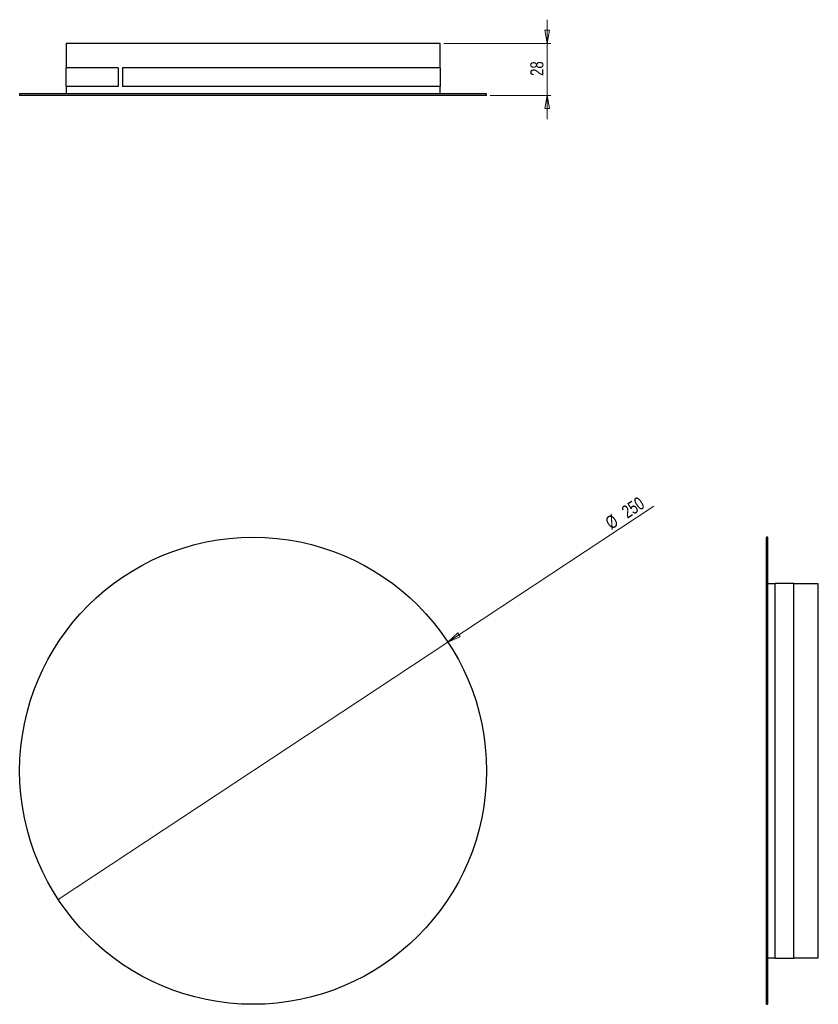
# Model space of a CAD drawing. Header units: millimetres. Extents: x 564 to 778, y 341 to 605.
import ezdxf

# ---------------------------------------------------------------- set-up
doc = ezdxf.new("R2010")
doc.units = ezdxf.units.MM
doc.styles.add('SLDTEXTSTYLE0', font='TXT', dxfattribs={"width": 0.75})
doc.dimstyles.new('SLDDIMSTYLE0', dxfattribs={"dimtxt": 3.5, "dimasz": 3.556, "dimexe": 0, "dimexo": 0.0625, "dimgap": 0.875, "dimtad": 1, "dimdec": 0, "dimlfac": 2, "dimrnd": 1e-09, "dimzin": 12, "dimdsep": 46, "dimtxsty": 'SLDTEXTSTYLE0', "dimblk1": 'NONE', "dimblk2": 'CLOSED', "dimsah": 1, "dimcen": 0, "dimadec": 0, "dimazin": 3, "dimtfac": 1, "dimtdec": 0, "dimtmove": 0, "dimatfit": 3, "dimldrblk": 'NONE', "dimfxl": 0, "dimfrac": 2, "dimtolj": 1, "dimtzin": 12, "dimarcsym": 0})
doc.dimstyles.new('SLDDIMSTYLE1', dxfattribs={"dimtxt": 3.5, "dimasz": 3.556, "dimexe": 0, "dimexo": 0.0625, "dimgap": 0.875, "dimtad": 1, "dimdec": 0, "dimlfac": 2, "dimrnd": 1e-09, "dimzin": 12, "dimdsep": 46, "dimtxsty": 'SLDTEXTSTYLE0', "dimblk1": 'CLOSED', "dimblk2": 'CLOSED', "dimsah": 1, "dimcen": 0.09, "dimadec": 0, "dimazin": 3, "dimtfac": 1, "dimtdec": 0, "dimtmove": 0, "dimatfit": 0, "dimldrblk": 'CLOSED', "dimfxl": 0, "dimfrac": 2, "dimtolj": 1, "dimtzin": 12, "dimarcsym": 0})

# ---------------------------------------------------------------- blocks, each defined once
blk = doc.blocks.new('_Closed')
at = {"color": 0, "linetype": 'ByBlock', "lineweight": -2}
for p, q in [((-1, 0.166667), (0, 0)), ((-1, 0.166667), (-1, -0.166667)), ((0, 0), (-1, -0.166667)), ((0, 0), (-1, 0))]:
    blk.add_line(p, q, dxfattribs=at)
blk = doc.blocks.new('_D')
at = {"color": 7, "linetype": 'Continuous', "lineweight": 0}
for q in [(734.06, 474.29), (574.6, 369.1)]:
    blk.add_line((678.94, 437.93), q, dxfattribs=at)
at = {"color": 7, "linetype": 'Continuous', "lineweight": 18, "xscale": 3.556, "yscale": 3.556, "rotation": 213.4132415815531}
blk.add_blockref('_Closed', (678.94, 437.93, 1.91), dxfattribs=at)
at = {"color": 7, "linetype": 'Continuous', "lineweight": 18, "char_height": 3.5, "attachment_point": 1, "rotation": 33.4132, "style": 'SLDTEXTSTYLE0'}
for s, insert in [('250', (725.07, 473.83)), ('%%c', (720.69, 470.87))]:
    blk.add_mtext(s, dxfattribs=dict(at, insert=insert))
blk = doc.blocks.new('_None')
blk = doc.blocks.new('_D_1')
at = {"color": 7, "linetype": 'Continuous', "lineweight": 0}
for p, q in [((705.51, 598.16), (705.51, 604.51)), ((677.82, 598.16), (706.51, 598.16)), ((705.51, 598.16), (705.51, 584.26)), ((690.27, 584.26), (706.51, 584.26)), ((705.51, 584.26), (705.51, 577.91))]:
    blk.add_line(p, q, dxfattribs=at)
at = {"color": 7, "linetype": 'Continuous', "lineweight": 18, "xscale": 3.556, "yscale": 3.556}
for p, rotation in [((705.51, 598.16, 1.04), 270.0000000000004), ((705.51, 584.26, 1.04), 90.0000000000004)]:
    blk.add_blockref('_Closed', p, dxfattribs=dict(at, rotation=rotation))
at = {"color": 7, "linetype": 'Continuous', "lineweight": 18, "insert": (701, 589.47), "char_height": 3.5, "attachment_point": 1, "rotation": 90, "style": 'SLDTEXTSTYLE0'}
blk.add_mtext('28', dxfattribs=at)

msp = doc.modelspace()

# ---------------------------------------------------------------- linework, layer by layer
at = {"color": 7, "linetype": 'Continuous', "lineweight": 25}
for p, q in [((576.72, 598.16), (576.72, 591.61)), ((676.82, 591.61), (676.82, 598.16)), ((576.62, 591.61), (576.62, 586.61)), ((590.61, 591.61), (576.62, 591.61)), ((590.61, 591.61), (590.61, 586.61)), ((590.68, 591.61), (590.61, 591.61)), ((591.84, 591.61), (591.84, 586.61)), ((676.93, 591.61), (591.84, 591.61)), ((676.93, 586.61), (676.93, 591.61)), ((590.61, 586.61), (576.62, 586.61)), ((576.72, 586.61), (576.72, 584.66)), ((590.61, 586.61), (590.68, 586.61)), ((676.93, 586.61), (591.84, 586.61)), ((676.82, 584.66), (676.82, 586.61)), ((564.27, 584.66), (564.27, 584.26)), ((676.27, 584.66), (564.27, 584.66)), ((676.27, 584.26), (564.27, 584.26)), ((689.27, 584.66), (676.27, 584.66)), ((689.27, 584.26), (676.27, 584.26)), ((689.27, 584.26), (689.27, 584.66)), ((764.61, 466.01), (764.21, 466.01)), ((764.21, 441.67), (764.21, 466.01)), ((764.61, 441.67), (764.61, 466.01)), ((766.56, 453.56), (764.61, 453.56)), ((771.56, 453.67), (766.56, 453.67)), ((766.56, 353.36), (766.56, 453.67)), ((771.56, 353.36), (771.56, 453.67)), ((778.11, 453.56), (771.56, 453.56)), ((764.21, 341.01), (764.21, 441.67)), ((764.61, 341.01), (764.61, 441.67)), ((764.61, 353.46), (766.56, 353.46)), ((766.56, 353.36), (771.56, 353.36)), ((771.56, 353.46), (778.11, 353.46)), ((764.21, 341.01), (764.61, 341.01))]:
    msp.add_line(p, q, dxfattribs=at)
msp.add_circle((626.77, 403.51), 62.5, dxfattribs=at)
for points in [[(676.82, 598.16), (676.78, 598.16), (676.69, 598.16), (675.94, 598.16), (674.75, 598.16), (673.09, 598.16), (670.99, 598.16), (668.46, 598.16), (665.53, 598.16), (662.22, 598.16), (658.58, 598.16), (654.63, 598.16), (650.41, 598.16), (645.96, 598.16), (641.33, 598.16), (636.55, 598.16), (631.69, 598.16), (626.77, 598.16), (621.86, 598.16), (616.99, 598.16), (612.22, 598.16), (607.59, 598.16), (603.14, 598.16), (598.92, 598.16), (594.97, 598.16), (591.33, 598.16), (588.02, 598.16), (585.09, 598.16), (582.56, 598.16), (580.46, 598.16), (578.8, 598.16), (577.61, 598.16), (576.86, 598.16), (576.77, 598.16), (576.72, 598.16)], [(778.11, 403.51), (778.11, 405.15), (778.11, 408.43), (778.11, 413.29), (778.11, 418.07), (778.11, 422.7), (778.11, 427.14), (778.11, 431.36), (778.11, 435.32), (778.11, 438.96), (778.11, 442.26), (778.11, 445.2), (778.11, 447.72), (778.11, 449.83), (778.11, 451.49), (778.11, 452.67), (778.11, 453.42), (778.11, 453.52), (778.11, 453.56)], [(778.11, 353.46), (778.11, 353.51), (778.11, 353.6), (778.11, 354.35), (778.11, 355.54), (778.11, 357.2), (778.11, 359.3), (778.11, 361.83), (778.11, 364.76), (778.11, 368.07), (778.11, 371.71), (778.11, 375.66), (778.11, 379.88), (778.11, 384.33), (778.11, 388.96), (778.11, 393.73), (778.11, 398.6), (778.11, 401.88), (778.11, 403.51)]]:
    msp.add_open_spline(points, degree=3, dxfattribs=at)

# ---------------------------------------------------------------- dimensions: what is measured, and where the dimension line sits
at = {"color": 7, "linetype": 'Continuous', "lineweight": 18}
dim = msp.add_linear_dim(base=(705.51, 584.26), p1=(676.82, 598.16), p2=(689.27, 584.26), angle=90, dimstyle='SLDDIMSTYLE1', dxfattribs=at)
dim.commit()
dim.dimension.update_dxf_attribs({"geometry": '_D_1', "text_midpoint": (705.51, 592.06), "dimtype": 160})
dim = msp.add_diameter_dim_2p(p1=(574.6, 369.1), p2=(678.94, 437.93), dimstyle='SLDDIMSTYLE0', dxfattribs=at)
dim.commit()
dim.dimension.update_dxf_attribs({"geometry": '_D', "text_midpoint": (728.64, 470.72), "dimtype": 163})

doc.saveas('drawing.dxf')
